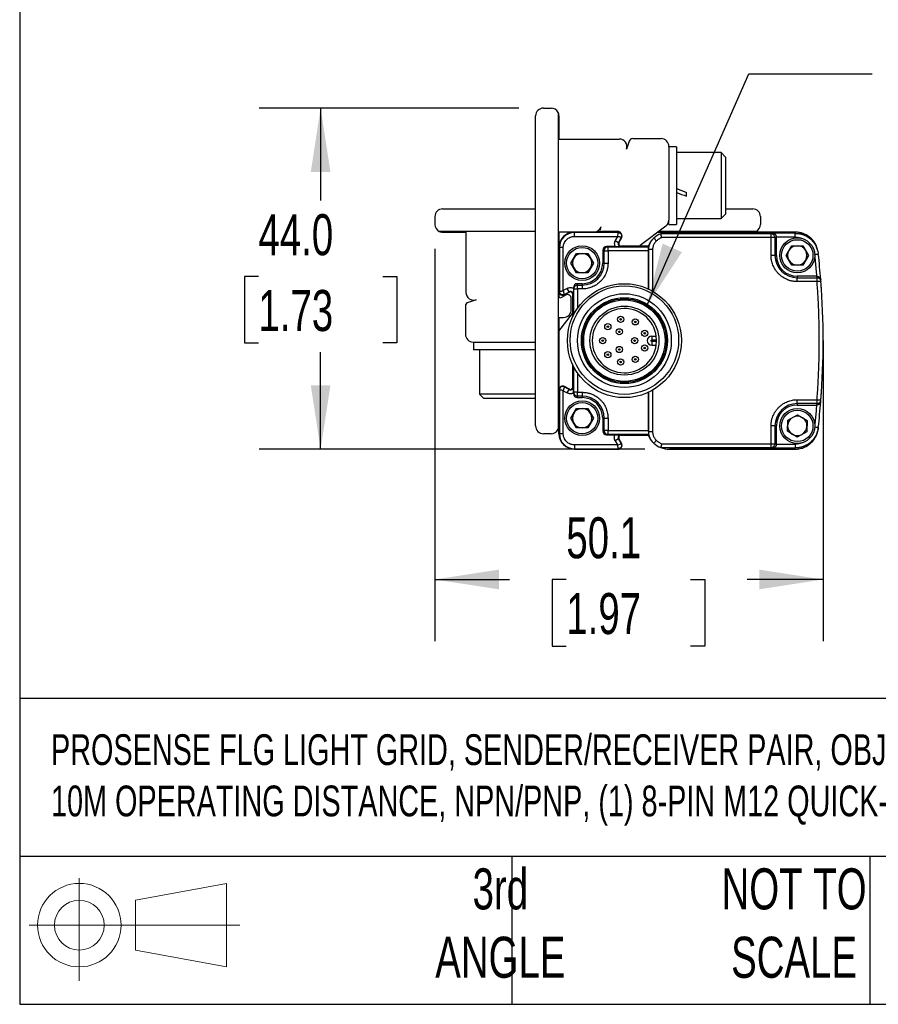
# Model space of a CAD drawing. Header units: millimetres. Extents: x 16 to 683, y 16 to 524.
# Tile 1 of 16: x 16 to 127, y 16 to 143. Entities that reach past the tile are written whole.
import ezdxf

# ---------------------------------------------------------------- set-up
doc = ezdxf.new("R2010")
doc.units = ezdxf.units.MM
doc.header["$LTSCALE"] = 2.5
doc.layers.add('DIMENSIONS', color=140, linetype='Continuous', lineweight=25)
doc.layers.add('TEXT', color=140, linetype='Continuous', lineweight=25)
doc.styles.add('SLDTEXTSTYLE0', font='TXT', dxfattribs={"width": 0.7})
doc.dimstyles.new('SLDDIMSTYLE0', dxfattribs={"dimtxt": 5.39502, "dimasz": 8.255, "dimexe": 0, "dimexo": 0.0625, "dimgap": 1.348755, "dimtad": 0, "dimtih": 1, "dimtoh": 1, "dimrnd": 1e-09, "dimzin": 4, "dimdsep": 46, "dimtxsty": 'SLDTEXTSTYLE0', "dimsah": 1, "dimcen": 0.09, "dimadec": 0, "dimazin": 1, "dimtfac": 1, "dimtofl": 0, "dimtmove": 0, "dimatfit": 3, "dimfxl": 0, "dimfrac": 2, "dimtolj": 1, "dimtzin": 12, "dimarcsym": 0})
doc.dimstyles.new('SLDDIMSTYLE1', dxfattribs={"dimtxt": 5.39502, "dimasz": 8.255, "dimexe": 0, "dimexo": 0.0625, "dimgap": 1.348755, "dimtad": 0, "dimtih": 1, "dimtoh": 1, "dimrnd": 1e-09, "dimzin": 12, "dimdsep": 46, "dimtxsty": 'SLDTEXTSTYLE0', "dimsah": 1, "dimcen": 0.09, "dimadec": 0, "dimazin": 3, "dimtfac": 1, "dimtofl": 0, "dimtmove": 0, "dimatfit": 3, "dimfxl": 0, "dimfrac": 2, "dimtolj": 1, "dimtzin": 12, "dimarcsym": 0})
doc.dimstyles.new('SLDDIMSTYLE2', dxfattribs={"dimtxt": 0.18, "dimasz": 8.255, "dimexe": 0, "dimexo": 0.0625, "dimgap": 0, "dimtad": 0, "dimtih": 1, "dimtoh": 1, "dimdec": 0, "dimrnd": 1e-09, "dimzin": 0, "dimdsep": 46, "dimtxsty": 'Standard', "dimsah": 1, "dimcen": 0.09, "dimadec": 0, "dimazin": 0, "dimtfac": 8.255, "dimtdec": 0, "dimtofl": 0, "dimtmove": 0, "dimatfit": 3, "dimfxl": 0, "dimfrac": 2, "dimtolj": 1, "dimtzin": 0, "dimarcsym": 0})

# ---------------------------------------------------------------- blocks, each defined once
blk = doc.blocks.new('Block11')
at = {"color": 7, "linetype": 'Continuous', "lineweight": 18}
for p, q in [((6.47, 13.28), (6.47, 0)), ((13.7, 10.42), (25.44, 12.58)), ((25.44, 12.58), (25.44, 1.83)), ((13.7, 3.99), (13.7, 10.42)), ((0, 7.2), (27.18, 7.2)), ((13.7, 3.99), (25.44, 1.83))]:
    blk.add_line(p, q, dxfattribs=at)
for radius in [5.38, 3.21]:
    blk.add_circle((6.47, 7.2), radius, dxfattribs=at)
blk = doc.blocks.new('Block12')
at = {"color": 7, "linetype": 'Continuous'}
blk.add_blockref('Block11', (0, 0), dxfattribs=at)
blk = doc.blocks.new('_D_3')
at = {"layer": 'DIMENSIONS'}
for p, q in [((69.42, 113.3), (69.42, 62.73)), ((119.51, 98.3), (119.51, 62.73)), ((69.42, 70.67), (79.07, 70.67)), ((86.38, 70.67), (84.57, 70.67)), ((84.57, 70.67), (84.57, 62.09)), ((102.41, 70.67), (104.23, 70.67)), ((104.23, 70.67), (104.23, 62.09)), ((119.51, 70.67), (109.72, 70.67)), ((84.57, 62.09), (86.38, 62.09)), ((104.23, 62.09), (102.41, 62.09))]:
    blk.add_line(p, q, dxfattribs=at)
for points in [[(69.42, 70.67), (77.68, 69.4), (77.68, 71.94)], [(119.51, 70.67), (111.26, 71.94), (111.26, 69.4)]]:
    blk.add_solid(points, dxfattribs=at)
at = {"layer": 'DIMENSIONS', "char_height": 5.292, "attachment_point": 1, "style": 'SLDTEXTSTYLE0'}
for s, insert in [('50.1', (86.38, 78.7)), ('1.97', (86.38, 68.92))]:
    blk.add_mtext(s, dxfattribs=dict(at, insert=insert))
blk = doc.blocks.new('_D_4')
at = {"layer": 'DIMENSIONS'}
for p, q in [((80.25, 131.48), (46.75, 131.48)), ((54.69, 131.48), (54.69, 119.54)), ((46.67, 109.76), (44.86, 109.76)), ((44.86, 109.76), (44.86, 101.19)), ((62.7, 109.76), (64.51, 109.76)), ((64.51, 109.76), (64.51, 101.19)), ((44.86, 101.19), (46.67, 101.19)), ((64.51, 101.19), (62.7, 101.19)), ((54.69, 87.48), (54.69, 99.98)), ((96.5, 87.48), (46.75, 87.48))]:
    blk.add_line(p, q, dxfattribs=at)
for points in [[(54.69, 131.48), (53.42, 123.22), (55.96, 123.22)], [(54.69, 87.48), (55.96, 95.73), (53.42, 95.73)]]:
    blk.add_solid(points, dxfattribs=at)
at = {"layer": 'DIMENSIONS', "char_height": 5.292, "attachment_point": 1, "style": 'SLDTEXTSTYLE0'}
for s, insert in [('44.0', (46.67, 117.79)), ('1.73', (46.67, 108.01))]:
    blk.add_mtext(s, dxfattribs=dict(at, insert=insert))

msp = doc.modelspace()

# ---------------------------------------------------------------- linework, layer by layer
for p, q in [((83.424, 131.476), (84.424, 131.476)), ((85.324, 130.912), (85.324, 90.04)), ((82.424, 90.476), (82.424, 130.476)), ((85.424, 130.476), (85.424, 127.476)), ((85.424, 127.476), (93.201, 127.476)), ((94.491, 127.193), (94.151, 126.163)), ((94.966, 127.536), (98.604, 127.536)), ((99.604, 126.536), (99.604, 117.033)), ((100.604, 126.476), (99.604, 126.476)), ((100.604, 126.476), (100.604, 116.476)), ((106.338, 125.726), (100.604, 125.726)), ((106.904, 125.16), (106.338, 125.726)), ((106.338, 125.726), (106.338, 117.226)), ((106.904, 125.16), (106.904, 117.793)), ((101.904, 120.108), (101.904, 120.59)), ((70.424, 118.476), (82.424, 118.476)), ((106.904, 118.476), (110.424, 118.476)), ((69.424, 117.476), (69.424, 116.476)), ((99.604, 116.476), (99.604, 117.033)), ((100.604, 117.226), (106.338, 117.226)), ((106.338, 117.226), (106.904, 117.793)), ((111.424, 117.476), (111.424, 116.476)), ((82.424, 115.576), (69.989, 115.576)), ((90.8, 115.576), (90.337, 115.576)), ((90.851, 116.163), (90.731, 115.799)), ((99.208, 116.236), (95.912, 113.739)), ((110.86, 115.576), (98.337, 115.576)), ((99.604, 116.476), (100.604, 116.476)), ((70.424, 115.476), (73.424, 115.476)), ((73.424, 115.476), (73.424, 107.699)), ((87.424, 115.476), (85.424, 115.476)), ((85.424, 115.476), (85.424, 113.476)), ((93.075, 115.476), (87.424, 115.476)), ((87.424, 115.476), (87.424, 115.415)), ((87.424, 115.476), (93.075, 115.476)), ((87.424, 114.915), (87.424, 115.415)), ((93.075, 115.415), (87.424, 115.415)), ((87.424, 114.915), (92.971, 114.915)), ((93.159, 115.536), (90.921, 115.536)), ((92.971, 114.915), (92.682, 114.394)), ((92.682, 114.394), (93.119, 114.152)), ((93.075, 115.476), (93.075, 115.415)), ((93.075, 115.476), (93.338, 115.476)), ((93.458, 114.763), (93.119, 114.152)), ((93.512, 114.733), (93.172, 114.122)), ((93.512, 114.733), (93.172, 114.122)), ((93.458, 114.763), (93.512, 114.733)), ((97.397, 114.407), (97.247, 114.228)), ((98.205, 115.476), (99.674, 115.476)), ((112.789, 115.269), (98.577, 115.269)), ((112.789, 114.769), (98.677, 114.769)), ((115.887, 115.476), (99.674, 115.476)), ((99.674, 115.476), (115.877, 115.476)), ((112.992, 115.319), (112.789, 115.269)), ((112.789, 112.476), (112.789, 114.769)), ((115.905, 115.319), (112.992, 115.319)), ((113.474, 114.817), (113.289, 114.769)), ((113.289, 114.769), (113.289, 112.476)), ((115.905, 114.819), (113.474, 114.817)), ((113.474, 112.476), (113.474, 114.817)), ((115.887, 115.476), (115.905, 115.319)), ((85.424, 113.476), (85.424, 107.826)), ((85.424, 113.476), (85.486, 113.476)), ((85.424, 112.726), (85.424, 113.476)), ((85.986, 113.476), (85.486, 113.476)), ((85.486, 113.476), (85.486, 107.826)), ((85.986, 107.93), (85.986, 113.476)), ((91.26, 113.065), (91.074, 113.111)), ((91.074, 113.111), (91.074, 111.476)), ((91.26, 111.476), (91.26, 113.065)), ((91.26, 113.065), (91.76, 113.065)), ((91.575, 113.611), (91.76, 113.565)), ((92.655, 113.611), (91.575, 113.611)), ((91.76, 113.065), (91.76, 113.565)), ((91.76, 113.565), (97.005, 113.565)), ((91.76, 113.065), (91.76, 111.476)), ((96.971, 113.065), (91.76, 113.065)), ((93.172, 114.122), (93.119, 114.152)), ((93.434, 113.676), (93.434, 113.615)), ((96.998, 113.676), (93.434, 113.676)), ((93.434, 113.676), (96.924, 113.676)), ((97.008, 113.222), (96.971, 113.187)), ((96.971, 108.142), (96.971, 113.065)), ((96.998, 113.676), (97.257, 114.223)), ((97.008, 108.125), (97.008, 113.222)), ((97.508, 113.222), (97.508, 107.866)), ((114.731, 112.476), (115.453, 113.726)), ((115.453, 113.726), (116.896, 113.726)), ((116.896, 113.726), (117.618, 112.476)), ((118.788, 113.149), (118.769, 113.31)), ((86.981, 111.476), (87.703, 112.726)), ((87.703, 112.726), (89.146, 112.726)), ((89.146, 112.726), (89.868, 111.476)), ((113.289, 112.476), (112.789, 112.476)), ((113.289, 112.476), (113.474, 112.476)), ((115.453, 111.226), (114.731, 112.476)), ((117.618, 112.476), (116.896, 111.226)), ((118.868, 112.816), (118.886, 112.654)), ((87.703, 110.226), (86.981, 111.476)), ((89.868, 111.476), (89.146, 110.226)), ((91.26, 111.476), (91.074, 111.476)), ((91.26, 111.476), (91.76, 111.476)), ((116.896, 111.226), (115.453, 111.226)), ((85.424, 107.826), (85.424, 110.226)), ((89.146, 110.226), (87.703, 110.226)), ((116.174, 109.776), (116.174, 109.591)), ((118.666, 109.776), (116.174, 109.776)), ((116.174, 109.091), (116.174, 109.591)), ((116.174, 109.591), (118.721, 109.591)), ((118.707, 109.776), (118.666, 109.776)), ((118.721, 109.591), (118.707, 109.776)), ((119.174, 109.302), (119.159, 109.499)), ((119.22, 109.129), (119.204, 109.333)), ((86.506, 108.219), (85.986, 107.93)), ((86.749, 107.782), (86.506, 108.219)), ((87.336, 108.141), (87.29, 108.326)), ((87.29, 108.326), (87.29, 108.246)), ((87.336, 108.141), (87.836, 108.141)), ((87.336, 104.834), (87.336, 108.141)), ((87.79, 108.826), (87.836, 108.641)), ((88.424, 108.826), (87.79, 108.826)), ((87.836, 108.141), (87.836, 108.641)), ((87.836, 108.641), (88.424, 108.641)), ((88.424, 108.141), (87.836, 108.141)), ((87.836, 108.141), (87.836, 105.667)), ((88.424, 108.826), (88.424, 108.641)), ((88.424, 108.641), (88.424, 108.141)), ((118.721, 109.091), (116.174, 109.091)), ((119.242, 108.831), (119.236, 108.906)), ((74.738, 106.75), (73.708, 106.41)), ((85.486, 107.826), (85.424, 107.826)), ((85.424, 107.826), (85.424, 107.216)), ((85.722, 107.041), (86.282, 107.352)), ((86.138, 107.442), (86.749, 107.782)), ((86.167, 107.389), (86.138, 107.442)), ((86.779, 107.729), (86.167, 107.389)), ((86.779, 107.729), (86.167, 107.389)), ((86.749, 107.782), (86.779, 107.729)), ((87.024, 105.476), (87.024, 106.915)), ((87.224, 107.466), (87.224, 104.607)), ((87.286, 107.466), (87.224, 107.466)), ((87.224, 104.607), (87.224, 107.466)), ((73.365, 105.935), (73.365, 102.297)), ((85.424, 102.695), (87.162, 104.989)), ((85.424, 104.476), (86.024, 104.476)), ((85.424, 104.476), (85.424, 95.126)), ((97.424, 102.076), (97.424, 101.576)), ((97.424, 102.076), (97.981, 102.076)), ((74.365, 101.297), (82.424, 101.297)), ((74.424, 101.297), (74.424, 100.297)), ((97.424, 101.576), (98.023, 101.576)), ((97.424, 101.376), (97.424, 100.876)), ((98.023, 101.376), (97.424, 101.376)), ((97.424, 100.876), (97.981, 100.876)), ((78.382, 100.297), (74.424, 100.297)), ((75.174, 100.297), (75.174, 94.563)), ((82.424, 100.297), (78.382, 100.297)), ((87.224, 98.346), (87.224, 95.486)), ((87.224, 95.486), (87.224, 98.346)), ((87.336, 94.812), (87.336, 98.119)), ((87.836, 97.286), (87.836, 94.812)), ((86.138, 95.51), (86.167, 95.564)), ((86.138, 95.51), (86.749, 95.17)), ((86.779, 95.224), (86.167, 95.564)), ((86.167, 95.564), (86.779, 95.224)), ((87.224, 95.486), (87.286, 95.486)), ((75.174, 94.563), (75.741, 93.997)), ((78.539, 94.563), (75.174, 94.563)), ((78.657, 93.997), (75.741, 93.997)), ((82.424, 94.563), (78.539, 94.563)), ((82.424, 93.997), (78.657, 93.997)), ((85.424, 95.126), (85.486, 95.126)), ((85.424, 95.126), (85.424, 89.476)), ((85.424, 92.726), (85.424, 95.126)), ((85.486, 95.126), (85.486, 89.476)), ((85.986, 89.476), (85.986, 95.023)), ((85.986, 95.023), (86.506, 94.733)), ((86.506, 94.733), (86.749, 95.17)), ((86.779, 95.224), (86.749, 95.17)), ((87.29, 94.626), (87.336, 94.812)), ((87.29, 94.706), (87.29, 94.626)), ((87.836, 94.812), (87.336, 94.812)), ((87.836, 94.312), (87.79, 94.126)), ((87.79, 94.126), (88.424, 94.126)), ((87.836, 94.812), (88.424, 94.812)), ((87.836, 94.312), (87.836, 94.812)), ((88.424, 94.312), (87.836, 94.312)), ((88.424, 94.812), (88.424, 94.312)), ((88.424, 94.312), (88.424, 94.126)), ((96.971, 89.888), (96.971, 94.81)), ((97.008, 89.731), (97.008, 94.827)), ((97.508, 95.087), (97.508, 89.731)), ((119.236, 94.047), (119.242, 94.122)), ((86.981, 91.476), (87.703, 92.726)), ((87.703, 92.726), (89.146, 92.726)), ((89.146, 92.726), (89.868, 91.476)), ((116.174, 93.862), (118.721, 93.862)), ((116.174, 93.362), (116.174, 93.862)), ((118.721, 93.362), (116.174, 93.362)), ((116.174, 93.362), (116.174, 93.176)), ((116.174, 93.176), (118.666, 93.176)), ((118.666, 93.176), (118.707, 93.176)), ((118.707, 93.176), (118.721, 93.362)), ((119.159, 93.455), (119.175, 93.652)), ((119.204, 93.62), (119.22, 93.823)), ((87.703, 90.226), (86.981, 91.476)), ((89.868, 91.476), (89.146, 90.226)), ((91.074, 91.476), (91.074, 89.842)), ((91.074, 91.476), (91.26, 91.476)), ((91.26, 91.476), (91.76, 91.476)), ((91.26, 89.888), (91.26, 91.476)), ((91.76, 91.476), (91.76, 89.888)), ((114.943, 91.23), (116.212, 91.919)), ((116.212, 91.919), (117.443, 91.165)), ((85.424, 89.476), (85.424, 90.226)), ((89.146, 90.226), (87.703, 90.226)), ((112.789, 88.184), (112.789, 90.476)), ((113.289, 90.476), (112.789, 90.476)), ((113.289, 90.476), (113.289, 88.184)), ((113.289, 90.476), (113.474, 90.476)), ((113.474, 88.135), (113.474, 90.476)), ((114.906, 89.787), (114.943, 91.23)), ((117.443, 91.165), (117.405, 89.723)), ((118.868, 90.136), (118.886, 90.298)), ((84.424, 89.476), (83.424, 89.476)), ((85.424, 89.476), (85.486, 89.476)), ((85.986, 89.476), (85.486, 89.476)), ((91.074, 89.842), (91.26, 89.888)), ((91.76, 89.888), (91.26, 89.888)), ((91.76, 89.388), (91.575, 89.342)), ((91.575, 89.342), (92.655, 89.342)), ((91.76, 89.888), (96.971, 89.888)), ((91.76, 89.388), (91.76, 89.888)), ((97.005, 89.388), (91.76, 89.388)), ((93.434, 89.337), (93.434, 89.276)), ((93.434, 89.276), (96.998, 89.276)), ((96.924, 89.276), (93.434, 89.276)), ((96.971, 89.765), (97.008, 89.731)), ((116.137, 89.033), (114.906, 89.787)), ((117.405, 89.723), (116.137, 89.033)), ((118.77, 89.646), (118.789, 89.807)), ((92.971, 88.037), (87.424, 88.037)), ((87.424, 88.037), (87.424, 87.537)), ((93.119, 88.801), (92.682, 88.558)), ((92.682, 88.558), (92.971, 88.037)), ((93.119, 88.801), (93.172, 88.831)), ((93.458, 88.189), (93.119, 88.801)), ((93.172, 88.831), (93.512, 88.219)), ((93.172, 88.831), (93.512, 88.219)), ((93.512, 88.219), (93.458, 88.189)), ((97.247, 88.725), (97.397, 88.546)), ((98.577, 87.684), (112.789, 87.684)), ((98.677, 88.184), (112.789, 88.184)), ((112.789, 87.684), (112.992, 87.633)), ((112.992, 87.633), (115.905, 87.633)), ((113.289, 88.184), (113.474, 88.135)), ((113.474, 88.135), (115.905, 88.133)), ((115.887, 87.476), (115.905, 87.633)), ((87.424, 87.537), (93.075, 87.537)), ((87.424, 87.476), (87.424, 87.537)), ((87.424, 87.476), (93.075, 87.476)), ((93.075, 87.476), (87.424, 87.476)), ((93.075, 87.537), (93.075, 87.476)), ((99.674, 87.476), (115.887, 87.476)), ((115.877, 87.476), (99.674, 87.476))]:
    msp.add_line(p, q)
at = {"flags": 128}
for points in [[(95.819, 113.676), (95.846, 113.693), (95.912, 113.739)], [(87.162, 104.989), (87.208, 105.055), (87.224, 105.082)], [(118.785, 89.742), (118.747, 89.602), (118.551, 89.117)]]:
    msp.add_lwpolyline(points, dxfattribs=at)
for centre, radius in [((116.174, 112.476), 2.25), ((116.174, 112.476), 2.025), ((88.424, 111.476), 2.25), ((88.424, 111.476), 2.025), ((93.874, 101.476), 7.35), ((93.872, 101.546), 7), ((93.875, 101.476), 6.051), ((93.875, 101.476), 5.543), ((93.874, 101.476), 5.4), ((93.874, 101.476), 5.25), ((93.874, 101.476), 4.45), ((93.389, 104.228), 0.4), ((93.389, 104.228), 0.1), ((95.271, 103.896), 0.4), ((91.734, 103.272), 0.4), ((91.734, 103.272), 0.1), ((93.215, 102.618), 0.4), ((95.271, 103.896), 0.1), ((91.08, 101.476), 0.4), ((93.215, 102.618), 0.1), ((95.192, 101.476), 0.4), ((96.5, 102.432), 0.4), ((96.5, 102.432), 0.1), ((91.08, 101.476), 0.1), ((93.215, 100.335), 0.4), ((93.215, 100.335), 0.1), ((95.192, 101.476), 0.1), ((96.5, 100.521), 0.4), ((96.5, 100.521), 0.1), ((91.734, 99.68), 0.4), ((91.734, 99.68), 0.1), ((93.389, 98.725), 0.4), ((95.271, 99.057), 0.4), ((95.271, 99.057), 0.1), ((93.389, 98.725), 0.1), ((88.424, 91.476), 2.25), ((88.424, 91.476), 2.025), ((116.174, 90.476), 2.25), ((116.174, 90.476), 2.025)]:
    msp.add_circle(centre, radius)
for centre, radius, start, end in [((83.424, 130.476), 1, 90, 180), ((84.424, 130.476), 1, 25.84193, 90), ((84.424, 130.476), 1, 0, 25.84193), ((93.201, 126.476), 1, 341.73711, 90), ((94.966, 127.036), 0.5, 90, 161.73711), ((98.604, 126.536), 1, 0, 90), ((70.424, 117.476), 1, 90, 180), ((110.424, 117.476), 1, 0, 90), ((98.604, 117.033), 1, 307.14669, 0), ((70.424, 116.476), 1, 180, 244.15807), ((70.424, 116.476), 1, 244.15807, 270), ((89.901, 116.476), 1, 270, 341.73711), ((90.921, 115.736), 0.2, 161.73711, 270), ((110.424, 116.476), 1, 270, 295.84193), ((110.424, 116.476), 1, 295.84193, 0), ((87.424, 113.476), 2, 90, 180), ((87.424, 113.476), 2, 90, 180), ((87.424, 113.476), 1.939, 90, 180), ((93.075, 114.976), 0.5, 330.9454, 90), ((93.075, 114.976), 0.5, 330.9454, 90), ((93.159, 115.236), 0.3, 13.50854, 90), ((99.674, 112.476), 3.001, 134.68268, 148.87028), ((99.674, 112.476), 3.001, 111.44287, 131.79343), ((99.674, 112.476), 3.001, 90, 111.44282), ((112.789, 114.769), 0.5, 44.97818, 89.9776), ((112.788, 114.768), 0.5, 0.01672, 44.98119), ((115.877, 112.476), 3, 14.57961, 90), ((91.76, 113.064), 0.5, 135.01881, 179.98328), ((91.76, 113.065), 0.5, 90.0224, 135.02182), ((93.434, 113.976), 0.361, 150.9454, 270), ((93.434, 113.976), 0.3, 150.9454, 270), ((93.434, 113.976), 0.3, 150.9454, 270), ((116.174, 112.476), 1.25, 150, 210), ((116.174, 112.476), 1.25, 90, 150), ((116.174, 112.476), 1.25, 30, 90), ((116.174, 112.476), 1.25, 330, 30), ((88.424, 111.476), 1.25, 150, 210), ((88.424, 111.476), 1.25, 90, 150), ((88.424, 111.476), 1.25, 30, 90), ((88.424, 111.476), 1.25, 330, 30), ((116.174, 112.476), 2.886, 180, 270), ((116.174, 112.476), 2.7, 180, 270), ((116.174, 112.476), 1.25, 210, 270), ((116.174, 112.476), 1.25, 270, 330), ((19.513, 101.476), 100, 4.50605, 6.41802), ((88.424, 111.476), 1.25, 210, 270), ((88.424, 111.476), 2.836, 270, 0), ((88.424, 111.476), 2.65, 270, 0), ((88.424, 111.476), 1.25, 270, 330), ((118.721, 109.09), 0.5, 47.2175, 90.00855), ((118.721, 109.091), 0.5, 4.39171, 47.2171), ((87.836, 108.141), 0.5, 134.97818, 179.9776), ((87.836, 108.14), 0.5, 90.01672, 134.98119), ((19.513, 101.476), 100, 355.61093, 4.38907), ((74.424, 107.699), 1, 180, 288.26289), ((85.924, 107.826), 0.5, 180, 299.0546), ((85.924, 107.826), 0.5, 180, 299.0546), ((85.665, 107.742), 0.3, 216.79541, 256.49151), ((85.624, 107.216), 0.2, 180, 299.0546), ((86.524, 106.915), 0.5, 0, 119.0546), ((86.924, 107.466), 0.361, 0, 119.0546), ((86.924, 107.466), 0.3, 0, 119.0546), ((86.924, 107.466), 0.3, 0, 119.0546), ((73.865, 105.935), 0.5, 108.26289, 180), ((86.024, 105.476), 1, 270, 0), ((93.874, 101.476), 4.15, 1.38075, 358.61925), ((74.365, 102.297), 1, 180, 270), ((97.424, 101.476), 0.6, 90, 270), ((93.874, 101.476), 4.15, 358.61925, 1.38075), ((85.924, 95.126), 0.5, 60.9454, 180), ((85.924, 95.126), 0.5, 60.9454, 180), ((86.924, 95.486), 0.361, 240.9454, 0), ((86.924, 95.486), 0.3, 240.9454, 0), ((86.924, 95.486), 0.3, 240.9454, 0), ((87.836, 94.812), 0.5, 180.0224, 225.02182), ((87.836, 94.812), 0.5, 225.01881, 269.98328), ((88.424, 91.476), 2.836, 360, 90), ((88.424, 91.476), 2.65, 0, 90), ((88.424, 91.476), 1.25, 90, 150), ((88.424, 91.476), 1.25, 30, 90), ((116.174, 90.476), 2.886, 90, 180), ((116.174, 90.476), 2.7, 90, 180), ((118.721, 93.862), 0.5, 269.99144, 312.7825), ((19.513, 101.476), 100, 353.58198, 355.49395), ((118.721, 93.862), 0.5, 312.7829, 355.60829), ((88.424, 91.476), 1.25, 150, 210), ((88.424, 91.476), 1.25, 330, 30), ((116.174, 90.476), 1.25, 118.52172, 178.52172), ((116.174, 90.476), 1.25, 58.52172, 118.52172), ((116.174, 90.476), 1.25, 358.52172, 58.52172), ((83.424, 90.476), 1, 180, 270), ((84.424, 90.476), 1, 334.15807, 0), ((88.424, 91.476), 1.25, 210, 270), ((88.424, 91.476), 1.25, 270, 330), ((116.174, 90.476), 1.25, 178.52172, 238.52172), ((116.174, 90.476), 1.25, 298.52172, 358.52172), ((84.424, 90.476), 1, 270, 334.15807), ((87.424, 89.476), 2, 180, 270), ((87.424, 89.476), 2, 180, 270), ((87.424, 89.476), 1.939, 180, 270), ((91.76, 89.888), 0.5, 180.01672, 224.9812), ((91.76, 89.888), 0.5, 224.97818, 269.9776), ((93.434, 88.976), 0.361, 90, 209.0546), ((93.434, 88.976), 0.3, 90, 209.0546), ((93.434, 88.976), 0.3, 90, 209.0546), ((99.674, 90.477), 3.001, 203.58686, 225.31731), ((116.174, 90.476), 1.25, 238.52172, 298.52172), ((93.075, 87.976), 0.5, 270.00027, 29.0546), ((93.075, 87.976), 0.5, 270, 29.0546), ((99.674, 90.477), 3.001, 228.20657, 248.55713), ((99.674, 90.477), 3.001, 248.55718, 270), ((112.789, 88.184), 0.5, 270.0224, 315.02182), ((112.788, 88.184), 0.5, 315.01881, 359.98328)]:
    msp.add_arc(centre, radius, start, end)
for centre, major_axis, ratio, start_param, end_param in [((101.904, 121.476), (11.046, -4.179), 0.0701818, 4.6210121, 4.7389322), ((100.604, 121.476), (11.046, -4.179), 0.0701818, 4.7389322, 4.8568524), ((91.575, 113.111), (0.485, -0.121), 0.9993528, 1.8158377, 3.3863295), ((96.969, 113.065), (0, 0.5), 0.0034907, 4.712389, 4.9600381), ((87.79, 108.326), (0.121, -0.485), 0.9993528, 2.8968558, 4.4673476), ((87.79, 94.627), (0.121, 0.485), 0.9993528, 1.8158377, 3.3863295), ((91.575, 89.842), (0.485, 0.121), 0.9993528, 2.8968558, 4.4673476), ((96.969, 89.888), (0, 0.5), 0.0034907, 4.46474, 4.712389)]:
    msp.add_ellipse(centre, major_axis=major_axis, ratio=ratio, start_param=start_param, end_param=end_param)
for points, knots in [([(85.986, 113.476), (85.986, 113.513), (85.988, 113.585), (86, 113.693), (86.021, 113.799), (86.049, 113.904), (86.106, 114.064), (86.213, 114.272), (86.4, 114.5), (86.629, 114.688), (86.858, 114.806), (87.066, 114.874), (87.244, 114.909), (87.364, 114.913), (87.424, 114.915)], [0, 0, 0, 0, 0.04827398, 0.09615394, 0.1439149, 0.19183391, 0.24018532, 0.36999738, 0.50004806, 0.62985998, 0.75991057, 0.84010062, 0.91970222, 1, 1, 1, 1]), ([(92.682, 114.394), (92.669, 114.37), (92.644, 114.322), (92.615, 114.246), (92.593, 114.168), (92.579, 114.088), (92.569, 113.966), (92.58, 113.801), (92.63, 113.674), (92.655, 113.611)], [0, 0, 0, 0, 0.1005162, 0.1999166, 0.2991027, 0.398982, 0.5004432, 0.7494833, 1, 1, 1, 1]), ([(92.971, 114.915), (93.014, 115.037), (93.042, 115.166), (93.073, 115.356), (93.075, 115.414), (93.075, 115.415)], [0, 0, 0, 0, 0.5, 0.5, 1, 1, 1, 1]), ([(93.458, 114.763), (93.458, 114.764), (93.457, 114.764), (93.447, 114.769), (93.425, 114.78), (93.381, 114.798), (93.316, 114.823), (93.241, 114.849), (93.153, 114.875), (93.067, 114.898), (93.001, 114.91), (92.971, 114.915)], [0, 0, 0, 0, 0.0683562, 0.1250206, 0.2493447, 0.3730906, 0.4965557, 0.6549822, 0.7449836, 0.8835704, 1, 1, 1, 1]), ([(93.075, 115.415), (93.138, 115.415), (93.209, 115.401), (93.346, 115.329), (93.41, 115.271), (93.495, 115.127), (93.515, 115.043), (93.512, 114.888), (93.489, 114.818), (93.458, 114.763)], [0, 0, 0, 0, 0.25, 0.25, 0.5, 0.5, 0.75, 0.75, 1, 1, 1, 1]), ([(97.008, 113.222), (97.008, 113.502), (97.067, 113.782), (97.296, 114.294), (97.466, 114.526), (97.675, 114.713)], [0, 0, 0, 0, 0.5, 0.5, 1, 1, 1, 1]), ([(98.008, 114.34), (97.977, 114.311), (97.915, 114.253), (97.833, 114.158), (97.759, 114.056), (97.693, 113.948), (97.624, 113.81), (97.561, 113.638), (97.516, 113.432), (97.51, 113.292), (97.508, 113.222)], [0, 0, 0, 0, 0.1007287, 0.2003904, 0.2996984, 0.3993738, 0.5001297, 0.6671555, 0.8326661, 1, 1, 1, 1]), ([(98.008, 114.34), (97.921, 114.438), (97.834, 114.535), (97.711, 114.673), (97.675, 114.713), (97.675, 114.713)], [0, 0, 0, 0, 0.5, 0.5, 1, 1, 1, 1]), ([(98.677, 114.769), (98.636, 114.75), (98.556, 114.714), (98.438, 114.651), (98.305, 114.571), (98.159, 114.47), (98.058, 114.383), (98.008, 114.34)], [0, 0, 0, 0, 0.166672, 0.3333464, 0.5000261, 0.7500205, 1, 1, 1, 1]), ([(98.677, 114.769), (98.672, 114.791), (98.663, 114.834), (98.651, 114.896), (98.639, 114.952), (98.629, 115.002), (98.62, 115.047), (98.613, 115.086), (98.603, 115.133), (98.594, 115.185), (98.584, 115.234), (98.578, 115.264), (98.578, 115.267), (98.577, 115.269)], [0, 0, 0, 0, 0.0856307, 0.1664448, 0.2424453, 0.3136362, 0.3800223, 0.4416101, 0.498408, 0.6216924, 0.7480335, 0.8883815, 1, 1, 1, 1]), ([(112.789, 114.769), (112.789, 114.788), (112.789, 114.825), (112.789, 114.877), (112.789, 114.921), (112.789, 114.979), (112.789, 115.049), (112.789, 115.148), (112.789, 115.239), (112.789, 115.268), (112.789, 115.268), (112.789, 115.269)], [0, 0, 0, 0, 0.0760298, 0.1431814, 0.2014099, 0.2507763, 0.3840247, 0.5012562, 0.7463407, 0.9914368, 1, 1, 1, 1]), ([(113.289, 114.769), (113.287, 114.769), (113.284, 114.769), (113.269, 114.769), (113.244, 114.769), (113.202, 114.768), (113.141, 114.769), (113.065, 114.768), (112.983, 114.769), (112.89, 114.768), (112.826, 114.768), (112.789, 114.769)], [0, 0, 0, 0, 0.082391, 0.1650119, 0.2501674, 0.3701902, 0.5001195, 0.6170981, 0.7500688, 0.8573843, 1, 1, 1, 1]), ([(112.992, 115.319), (113.013, 115.318), (113.053, 115.316), (113.108, 115.304), (113.153, 115.289), (113.21, 115.265), (113.275, 115.225), (113.345, 115.161), (113.402, 115.085), (113.443, 114.999), (113.469, 114.909), (113.473, 114.847), (113.474, 114.817)], [0, 0, 0, 0, 0.0982308, 0.1829191, 0.2540684, 0.3116872, 0.4532819, 0.5752673, 0.6938426, 0.8027718, 0.9040139, 1, 1, 1, 1]), ([(118.728, 113.297), (118.689, 113.462), (118.571, 113.956), (118.032, 114.642), (117.207, 115.235), (116.438, 115.458), (115.995, 115.473), (115.887, 115.476)], [0, 0, 0, 0, 0.1316025, 0.3931418, 0.6546765, 0.9162017, 1, 1, 1, 1]), ([(115.905, 114.819), (115.905, 114.878), (115.905, 114.941), (115.905, 115.063), (115.905, 115.122), (115.905, 115.22), (115.905, 115.258), (115.905, 115.307), (115.905, 115.319), (115.905, 115.319)], [0, 0, 0, 0, 0.25, 0.25, 0.5, 0.5, 0.75, 0.75, 1, 1, 1, 1]), ([(115.905, 115.319), (115.964, 115.318), (116.086, 115.316), (116.272, 115.298), (116.463, 115.269), (116.66, 115.225), (116.86, 115.166), (117.063, 115.089), (117.267, 114.995), (117.47, 114.882), (117.669, 114.75), (117.863, 114.596), (118.049, 114.422), (118.225, 114.228), (118.387, 114.012), (118.533, 113.775), (118.659, 113.52), (118.763, 113.246), (118.843, 112.957), (118.872, 112.756), (118.886, 112.654)], [0, 0, 0, 0, 0.0408232, 0.0833966, 0.1277017, 0.1737312, 0.2214897, 0.270983, 0.3222123, 0.3751746, 0.4298689, 0.4862948, 0.5444519, 0.604341, 0.6659611, 0.7293112, 0.7943855, 0.8611896, 0.9297388, 1, 1, 1, 1]), ([(115.905, 114.819), (115.948, 114.819), (116.033, 114.817), (116.161, 114.807), (116.288, 114.791), (116.415, 114.768), (116.54, 114.738), (116.666, 114.701), (116.788, 114.66), (116.866, 114.625), (116.902, 114.609)], [0, 0, 0, 0, 0.1251267, 0.2499457, 0.3747866, 0.4999789, 0.6247019, 0.749947, 0.8852329, 1, 1, 1, 1]), ([(92.655, 113.611), (92.816, 113.611), (92.968, 113.611), (93.227, 113.613), (93.331, 113.614), (93.434, 113.615)], [0, 0, 0, 0, 0.5, 0.5, 1, 1, 1, 1]), ([(96.971, 113.187), (96.971, 113.294), (96.98, 113.39), (96.998, 113.526), (97.006, 113.564), (97.005, 113.565)], [0, 0, 0, 0, 0.5, 0.5, 1, 1, 1, 1]), ([(97.005, 113.565), (97.003, 113.583), (96.999, 113.621), (96.998, 113.658), (96.998, 113.676)], [0, 0, 0, 0, 0.5074056, 1, 1, 1, 1]), ([(97.508, 113.222), (97.449, 113.222), (97.385, 113.222), (97.263, 113.222), (97.204, 113.222), (97.106, 113.222), (97.068, 113.222), (97.019, 113.222), (97.008, 113.222), (97.008, 113.222)], [0, 0, 0, 0, 0.25, 0.25, 0.5, 0.5, 0.75, 0.75, 1, 1, 1, 1]), ([(116.174, 109.091), (116.114, 109.092), (115.992, 109.094), (115.81, 109.109), (115.63, 109.133), (115.451, 109.168), (115.273, 109.211), (115.099, 109.264), (114.877, 109.346), (114.611, 109.467), (114.312, 109.641), (114.033, 109.845), (113.776, 110.079), (113.544, 110.335), (113.271, 110.707), (113.014, 111.206), (112.858, 111.735), (112.805, 112.116), (112.791, 112.329), (112.789, 112.436), (112.789, 112.476)], [0, 0, 0, 0, 0.0342973, 0.0685946, 0.1028919, 0.1371892, 0.1714865, 0.2057838, 0.2400811, 0.3050715, 0.3700656, 0.4351246, 0.5001663, 0.5654924, 0.6301555, 0.7600756, 0.8799372, 0.9396843, 0.9770725, 1, 1, 1, 1]), ([(118.389, 112.599), (118.519, 112.613), (118.649, 112.628), (118.833, 112.648), (118.886, 112.654), (118.886, 112.654)], [0, 0, 0, 0, 0.5, 0.5, 1, 1, 1, 1]), ([(118.389, 112.599), (118.424, 112.285), (118.492, 111.659), (118.584, 110.718), (118.639, 110.09), (118.666, 109.776)], [0, 0, 0, 0, 0.3333383, 0.6666617, 1, 1, 1, 1]), ([(91.76, 111.476), (91.759, 111.416), (91.757, 111.297), (91.742, 111.118), (91.718, 110.939), (91.684, 110.763), (91.641, 110.589), (91.589, 110.417), (91.509, 110.198), (91.39, 109.936), (91.218, 109.642), (91.017, 109.366), (90.786, 109.114), (90.534, 108.884), (90.168, 108.616), (89.676, 108.362), (89.155, 108.209), (88.779, 108.156), (88.57, 108.142), (88.464, 108.141), (88.424, 108.141)], [0, 0, 0, 0, 0.0342973, 0.0685946, 0.1028919, 0.1371892, 0.1714865, 0.2057838, 0.2400811, 0.305071, 0.3700648, 0.4351241, 0.5001663, 0.5654918, 0.6301547, 0.7600755, 0.8799368, 0.9396841, 0.9770699, 1, 1, 1, 1]), ([(118.707, 109.776), (118.725, 109.776), (118.763, 109.775), (118.819, 109.765), (118.876, 109.75), (118.931, 109.727), (118.985, 109.697), (119.041, 109.655), (119.099, 109.598), (119.152, 109.519), (119.191, 109.428), (119.199, 109.364), (119.204, 109.333)], [0, 0, 0, 0, 0.0610604, 0.1258647, 0.1947784, 0.2680084, 0.3456384, 0.4276668, 0.5461143, 0.6911258, 0.8476233, 1, 1, 1, 1]), ([(118.721, 109.091), (118.721, 109.11), (118.721, 109.147), (118.721, 109.198), (118.721, 109.241), (118.721, 109.299), (118.721, 109.367), (118.721, 109.456), (118.721, 109.551), (118.721, 109.587), (118.721, 109.59), (118.721, 109.591)], [0, 0, 0, 0, 0.07667284, 0.14405001, 0.20208523, 0.25083855, 0.38449439, 0.50139069, 0.69806208, 0.99162808, 1, 1, 1, 1]), ([(86.506, 108.219), (86.526, 108.23), (86.566, 108.251), (86.63, 108.277), (86.69, 108.296), (86.778, 108.317), (86.913, 108.333), (87.065, 108.321), (87.185, 108.289), (87.249, 108.265), (87.279, 108.251), (87.29, 108.246)], [0, 0, 0, 0, 0.0836289, 0.1672676, 0.2509268, 0.3189732, 0.5002244, 0.7506151, 0.874587, 0.9576903, 1, 1, 1, 1]), ([(87.29, 108.246), (87.29, 108.085), (87.289, 107.932), (87.288, 107.674), (87.287, 107.569), (87.286, 107.466)], [0, 0, 0, 0, 0.5, 0.5, 1, 1, 1, 1]), ([(119.22, 109.129), (119.219, 109.129), (119.217, 109.129), (119.205, 109.128), (119.182, 109.126), (119.141, 109.123), (119.079, 109.118), (118.999, 109.112), (118.915, 109.106), (118.82, 109.098), (118.757, 109.094), (118.721, 109.091)], [0, 0, 0, 0, 0.07927634, 0.15847924, 0.24016966, 0.36439624, 0.50011241, 0.62084223, 0.760051, 0.86227582, 1, 1, 1, 1]), ([(118.721, 93.862), (118.744, 94.178), (118.791, 94.812), (118.85, 95.763), (118.9, 96.714), (118.941, 97.666), (118.973, 98.619), (118.996, 99.571), (119.01, 100.524), (119.016, 101.794), (119.001, 103.382), (118.946, 105.287), (118.857, 107.191), (118.766, 108.457), (118.721, 109.091)], [0, 0, 0, 0, 0.06250705, 0.12501214, 0.1875153, 0.25001651, 0.3125158, 0.37501317, 0.43750863, 0.50000218, 0.62503705, 0.75004844, 0.87503616, 1, 1, 1, 1]), ([(119.311, 107.827), (119.303, 107.955), (119.294, 108.084), (119.278, 108.328), (119.27, 108.443), (119.257, 108.631), (119.251, 108.707), (119.244, 108.806), (119.242, 108.83), (119.242, 108.831)], [0, 0, 0, 0, 0.25, 0.25, 0.5, 0.5, 0.75, 0.75, 1, 1, 1, 1]), ([(85.486, 107.826), (85.487, 107.826), (85.488, 107.826), (85.501, 107.827), (85.526, 107.828), (85.57, 107.833), (85.64, 107.843), (85.719, 107.857), (85.81, 107.878), (85.895, 107.898), (85.957, 107.92), (85.986, 107.93)], [0, 0, 0, 0, 0.081058, 0.1464982, 0.2493847, 0.3737423, 0.4965856, 0.6592774, 0.7498356, 0.8862312, 1, 1, 1, 1]), ([(86.138, 107.442), (86.083, 107.412), (86.013, 107.389), (85.858, 107.385), (85.774, 107.405), (85.63, 107.49), (85.572, 107.554), (85.5, 107.691), (85.486, 107.763), (85.486, 107.826)], [0, 0, 0, 0, 0.25, 0.25, 0.5, 0.5, 0.75, 0.75, 1, 1, 1, 1]), ([(85.986, 107.93), (86.007, 107.802), (86.045, 107.676), (86.11, 107.495), (86.137, 107.443), (86.138, 107.442)], [0, 0, 0, 0, 0.5, 0.5, 1, 1, 1, 1]), ([(97.324, 101.476), (97.325, 101.485), (97.326, 101.502), (97.337, 101.527), (97.355, 101.551), (97.385, 101.572), (97.411, 101.575), (97.424, 101.576)], [0, 0, 0, 0, 0.1662737, 0.3291927, 0.5003976, 0.7474787, 1, 1, 1, 1]), ([(97.424, 101.376), (97.416, 101.377), (97.399, 101.378), (97.374, 101.389), (97.35, 101.407), (97.328, 101.437), (97.326, 101.463), (97.324, 101.476)], [0, 0, 0, 0, 0.1662737, 0.3291927, 0.5003976, 0.7474787, 1, 1, 1, 1]), ([(86.138, 95.51), (86.071, 95.547), (85.995, 95.566), (85.843, 95.564), (85.767, 95.543), (85.636, 95.466), (85.581, 95.41), (85.506, 95.278), (85.486, 95.202), (85.486, 95.126)], [0, 0, 0, 0, 0.25, 0.25, 0.5, 0.5, 0.75, 0.75, 1, 1, 1, 1]), ([(86.138, 95.51), (86.137, 95.51), (86.136, 95.508), (86.132, 95.499), (86.121, 95.477), (86.103, 95.433), (86.078, 95.368), (86.052, 95.293), (86.026, 95.205), (86.003, 95.119), (85.991, 95.053), (85.986, 95.023)], [0, 0, 0, 0, 0.0683586, 0.1250206, 0.2493448, 0.3730906, 0.4965557, 0.6549784, 0.7449836, 0.8835703, 1, 1, 1, 1]), ([(87.29, 94.706), (87.29, 94.868), (87.289, 95.02), (87.288, 95.278), (87.287, 95.383), (87.286, 95.486)], [0, 0, 0, 0, 0.5, 0.5, 1, 1, 1, 1]), ([(85.986, 95.023), (85.864, 95.066), (85.734, 95.094), (85.544, 95.125), (85.487, 95.126), (85.486, 95.126)], [0, 0, 0, 0, 0.5, 0.5, 1, 1, 1, 1]), ([(87.29, 94.706), (87.269, 94.697), (87.228, 94.679), (87.163, 94.658), (87.101, 94.642), (87.012, 94.627), (86.876, 94.62), (86.725, 94.643), (86.608, 94.684), (86.546, 94.712), (86.516, 94.728), (86.506, 94.733)], [0, 0, 0, 0, 0.08362889, 0.16726758, 0.25092682, 0.31897325, 0.50022442, 0.75061514, 0.87458699, 0.95769025, 1, 1, 1, 1]), ([(88.424, 94.812), (88.484, 94.811), (88.604, 94.809), (88.783, 94.794), (88.961, 94.77), (89.138, 94.736), (89.312, 94.693), (89.484, 94.641), (89.703, 94.561), (89.965, 94.441), (90.259, 94.27), (90.535, 94.068), (90.787, 93.838), (91.016, 93.586), (91.285, 93.219), (91.539, 92.728), (91.692, 92.206), (91.744, 91.831), (91.758, 91.622), (91.759, 91.516), (91.76, 91.476)], [0, 0, 0, 0, 0.0342973, 0.0685946, 0.1028919, 0.1371892, 0.1714865, 0.2057838, 0.2400811, 0.305071, 0.3700648, 0.4351241, 0.5001663, 0.5654918, 0.6301547, 0.7600755, 0.8799368, 0.9396841, 0.9770699, 1, 1, 1, 1]), ([(119.242, 94.122), (119.242, 94.122), (119.244, 94.146), (119.251, 94.246), (119.257, 94.321), (119.27, 94.51), (119.278, 94.624), (119.294, 94.869), (119.303, 94.997), (119.311, 95.126)], [0, 0, 0, 0, 0.25, 0.25, 0.5, 0.5, 0.75, 0.75, 1, 1, 1, 1]), ([(112.789, 90.476), (112.79, 90.537), (112.792, 90.659), (112.807, 90.84), (112.832, 91.021), (112.866, 91.2), (112.909, 91.377), (112.963, 91.552), (113.044, 91.774), (113.165, 92.039), (113.339, 92.338), (113.543, 92.618), (113.777, 92.874), (114.033, 93.107), (114.405, 93.38), (114.904, 93.637), (115.433, 93.792), (115.815, 93.846), (116.027, 93.86), (116.134, 93.861), (116.174, 93.862)], [0, 0, 0, 0, 0.0342973, 0.0685946, 0.1028919, 0.1371892, 0.1714865, 0.2057838, 0.2400811, 0.3050715, 0.3700656, 0.4351246, 0.5001663, 0.5654924, 0.6301555, 0.7600756, 0.8799372, 0.9396843, 0.9770725, 1, 1, 1, 1]), ([(118.666, 93.176), (118.642, 92.893), (118.593, 92.326), (118.51, 91.476), (118.45, 90.91), (118.42, 90.627)], [0, 0, 0, 0, 0.3333373, 0.6666625, 1, 1, 1, 1]), ([(119.155, 93.456), (119.153, 93.448), (119.136, 93.386), (119.046, 93.293), (118.914, 93.212), (118.795, 93.18), (118.735, 93.178), (118.707, 93.176)], [0, 0, 0, 0, 0.053693, 0.4143831, 0.7281063, 0.8676324, 1, 1, 1, 1]), ([(118.721, 93.862), (118.746, 93.86), (118.792, 93.856), (118.853, 93.852), (118.923, 93.846), (118.999, 93.84), (119.103, 93.832), (119.193, 93.825), (119.219, 93.823), (119.22, 93.823), (119.22, 93.823)], [0, 0, 0, 0, 0.0960506, 0.1762796, 0.2406989, 0.3801715, 0.5012235, 0.755903, 0.9918139, 1, 1, 1, 1]), ([(118.721, 93.362), (118.721, 93.363), (118.721, 93.366), (118.721, 93.381), (118.721, 93.407), (118.721, 93.449), (118.721, 93.51), (118.721, 93.586), (118.721, 93.667), (118.721, 93.761), (118.721, 93.825), (118.721, 93.862)], [0, 0, 0, 0, 0.082213, 0.1647433, 0.2501682, 0.3697009, 0.5001208, 0.6166877, 0.7500704, 0.8564803, 1, 1, 1, 1]), ([(118.886, 90.298), (118.878, 90.239), (118.863, 90.122), (118.828, 89.95), (118.784, 89.783), (118.73, 89.621), (118.669, 89.464), (118.6, 89.313), (118.524, 89.168), (118.442, 89.03), (118.354, 88.899), (118.261, 88.774), (118.162, 88.656), (118.06, 88.545), (117.954, 88.44), (117.845, 88.343), (117.733, 88.253), (117.619, 88.17), (117.503, 88.093), (117.386, 88.023), (117.268, 87.96), (117.15, 87.903), (117.031, 87.852), (116.913, 87.807), (116.796, 87.768), (116.679, 87.734), (116.563, 87.706), (116.449, 87.682), (116.336, 87.664), (116.225, 87.65), (116.117, 87.64), (116.01, 87.634), (115.94, 87.634), (115.905, 87.633)], [0, 0, 0, 0, 0.0406674, 0.0807881, 0.1203458, 0.159337, 0.1977648, 0.2356323, 0.2729417, 0.309692, 0.3458819, 0.3815107, 0.4165784, 0.4510849, 0.48503, 0.5184135, 0.5512359, 0.583497, 0.6151966, 0.6463346, 0.6769111, 0.7069258, 0.736378, 0.7652671, 0.7935932, 0.8213574, 0.8485609, 0.8752047, 0.9012896, 0.9268152, 0.9517779, 0.9761739, 1, 1, 1, 1]), ([(118.405, 90.352), (118.463, 90.346), (118.525, 90.339), (118.644, 90.325), (118.701, 90.319), (118.794, 90.309), (118.83, 90.304), (118.876, 90.299), (118.886, 90.298), (118.886, 90.298)], [0, 0, 0, 0, 0.25, 0.25, 0.5, 0.5, 0.75, 0.75, 1, 1, 1, 1]), ([(87.424, 88.037), (87.388, 88.038), (87.316, 88.04), (87.208, 88.052), (87.102, 88.072), (86.997, 88.101), (86.837, 88.158), (86.629, 88.265), (86.4, 88.452), (86.213, 88.68), (86.095, 88.91), (86.027, 89.117), (85.992, 89.295), (85.988, 89.416), (85.986, 89.476)], [0, 0, 0, 0, 0.048274, 0.0961539, 0.1439149, 0.1918339, 0.2401853, 0.3699974, 0.5000481, 0.62986, 0.7599106, 0.8401006, 0.9197022, 1, 1, 1, 1]), ([(92.682, 88.558), (92.671, 88.578), (92.65, 88.618), (92.624, 88.681), (92.604, 88.742), (92.583, 88.83), (92.567, 88.965), (92.58, 89.117), (92.612, 89.237), (92.636, 89.3), (92.65, 89.331), (92.655, 89.342)], [0, 0, 0, 0, 0.0836289, 0.1672676, 0.2509268, 0.3189732, 0.5002244, 0.7506151, 0.874587, 0.9576903, 1, 1, 1, 1]), ([(92.655, 89.342), (92.816, 89.342), (92.968, 89.341), (93.227, 89.339), (93.331, 89.338), (93.434, 89.337)], [0, 0, 0, 0, 0.5, 0.5, 1, 1, 1, 1]), ([(96.971, 89.765), (96.971, 89.658), (96.98, 89.563), (96.998, 89.427), (97.006, 89.389), (97.005, 89.388)], [0, 0, 0, 0, 0.5, 0.5, 1, 1, 1, 1]), ([(96.998, 89.276), (96.998, 89.295), (96.999, 89.332), (97.003, 89.369), (97.005, 89.388)], [0, 0, 0, 0, 0.492594, 1, 1, 1, 1]), ([(97.271, 88.74), (97.197, 88.843), (97.077, 89.008), (97.02, 89.203), (96.998, 89.276)], [0, 0, 0, 0, 0.6247292, 1, 1, 1, 1]), ([(97.508, 89.731), (97.377, 89.731), (97.247, 89.731), (97.062, 89.731), (97.008, 89.731), (97.008, 89.731)], [0, 0, 0, 0, 0.5, 0.5, 1, 1, 1, 1]), ([(97.675, 88.24), (97.466, 88.427), (97.296, 88.658), (97.067, 89.17), (97.008, 89.451), (97.008, 89.731)], [0, 0, 0, 0, 0.5, 0.5, 1, 1, 1, 1]), ([(97.508, 89.731), (97.509, 89.689), (97.511, 89.604), (97.527, 89.479), (97.553, 89.356), (97.59, 89.235), (97.647, 89.092), (97.733, 88.93), (97.856, 88.759), (97.957, 88.662), (98.008, 88.613)], [0, 0, 0, 0, 0.1007157, 0.2003701, 0.2996766, 0.3993559, 0.5001207, 0.6671191, 0.8326326, 1, 1, 1, 1]), ([(115.887, 87.476), (116.071, 87.476), (116.252, 87.493), (116.608, 87.559), (116.785, 87.608), (117.127, 87.738), (117.29, 87.818), (117.6, 88.006), (117.748, 88.116), (118.02, 88.359), (118.144, 88.491), (118.367, 88.778), (118.467, 88.934), (118.634, 89.257), (118.703, 89.425), (118.809, 89.773), (118.847, 89.954), (118.868, 90.136)], [0, 0, 0, 0, 0.125, 0.125, 0.25, 0.25, 0.375, 0.375, 0.5, 0.5, 0.625, 0.625, 0.75, 0.75, 0.875, 0.875, 1, 1, 1, 1]), ([(92.971, 88.037), (93.098, 88.058), (93.225, 88.097), (93.406, 88.162), (93.457, 88.189), (93.458, 88.189)], [0, 0, 0, 0, 0.5, 0.5, 1, 1, 1, 1]), ([(93.075, 87.537), (93.075, 87.538), (93.075, 87.54), (93.074, 87.553), (93.073, 87.577), (93.067, 87.622), (93.058, 87.691), (93.044, 87.771), (93.023, 87.862), (93.002, 87.947), (92.981, 88.009), (92.971, 88.037)], [0, 0, 0, 0, 0.0811701, 0.1466983, 0.2493846, 0.3737618, 0.4965856, 0.6592715, 0.7498355, 0.8862312, 1, 1, 1, 1]), ([(93.458, 88.189), (93.489, 88.134), (93.511, 88.065), (93.515, 87.91), (93.495, 87.826), (93.411, 87.682), (93.347, 87.623), (93.21, 87.552), (93.138, 87.537), (93.075, 87.537)], [0, 0, 0, 0, 0.25, 0.25, 0.5, 0.5, 0.75, 0.75, 1, 1, 1, 1]), ([(97.426, 88.49), (97.452, 88.461), (97.506, 88.402), (97.589, 88.318), (97.646, 88.266), (97.675, 88.24)], [0, 0, 0, 0, 0.3158301, 0.6491634, 1, 1, 1, 1]), ([(97.675, 88.24), (97.675, 88.24), (97.711, 88.28), (97.834, 88.418), (97.921, 88.515), (98.008, 88.613)], [0, 0, 0, 0, 0.5, 0.5, 1, 1, 1, 1]), ([(98.008, 88.613), (98.041, 88.584), (98.108, 88.525), (98.214, 88.445), (98.343, 88.358), (98.495, 88.267), (98.616, 88.212), (98.677, 88.184)], [0, 0, 0, 0, 0.166671, 0.3333444, 0.5000232, 0.7500191, 1, 1, 1, 1]), ([(98.677, 88.184), (98.672, 88.164), (98.664, 88.125), (98.653, 88.069), (98.643, 88.019), (98.632, 87.962), (98.619, 87.898), (98.6, 87.804), (98.586, 87.728), (98.58, 87.696), (98.577, 87.686), (98.577, 87.685), (98.577, 87.684)], [0, 0, 0, 0, 0.07844049, 0.15111297, 0.21799657, 0.27907515, 0.38761416, 0.49891512, 0.74650947, 0.88768274, 0.92100136, 1, 1, 1, 1]), ([(112.789, 87.684), (112.789, 87.685), (112.789, 87.687), (112.789, 87.699), (112.789, 87.719), (112.789, 87.747), (112.789, 87.784), (112.789, 87.835), (112.789, 87.904), (112.789, 87.986), (112.789, 88.082), (112.789, 88.147), (112.789, 88.184)], [0, 0, 0, 0, 0.079325, 0.1577587, 0.2374317, 0.3201792, 0.4074416, 0.5002336, 0.6171421, 0.7501262, 0.857342, 1, 1, 1, 1]), ([(112.789, 88.184), (112.808, 88.184), (112.845, 88.184), (112.896, 88.184), (112.939, 88.184), (112.997, 88.184), (113.065, 88.184), (113.141, 88.184), (113.202, 88.184), (113.249, 88.184), (113.28, 88.184), (113.286, 88.184), (113.289, 88.184)], [0, 0, 0, 0, 0.0758017, 0.1427828, 0.2009003, 0.2502126, 0.383123, 0.5001393, 0.630008, 0.7500688, 0.8765682, 1, 1, 1, 1]), ([(113.474, 88.135), (113.474, 88.115), (113.472, 88.075), (113.461, 88.015), (113.443, 87.955), (113.417, 87.898), (113.384, 87.844), (113.338, 87.785), (113.275, 87.727), (113.195, 87.679), (113.1, 87.642), (113.032, 87.637), (112.992, 87.633)], [0, 0, 0, 0, 0.0635945, 0.1291275, 0.1973937, 0.2690968, 0.3448449, 0.4251541, 0.547617, 0.6886582, 0.8171662, 1, 1, 1, 1]), ([(116.971, 88.372), (116.923, 88.35), (116.826, 88.307), (116.677, 88.254), (116.527, 88.21), (116.374, 88.176), (116.22, 88.151), (116.063, 88.136), (115.958, 88.134), (115.905, 88.133)], [0, 0, 0, 0, 0.1446046, 0.2876827, 0.4297933, 0.571507, 0.7133987, 0.8560417, 1, 1, 1, 1]), ([(115.905, 88.133), (115.905, 88.003), (115.905, 87.874), (115.905, 87.689), (115.905, 87.635), (115.905, 87.633)], [0, 0, 0, 0, 0.5, 0.5, 1, 1, 1, 1])]:
    msp.add_open_spline(points, degree=3, knots=knots)
at = {"layer": 'DIMENSIONS'}
msp.add_line((119.513, 101.476), (119.513, 87.655), dxfattribs=at)
at = {"layer": 'TEXT'}
for p, q in [((15.875, 523.875), (15.875, 15.875)), ((682.625, 55.315), (15.875, 55.315)), ((682.625, 34.925), (15.875, 34.925)), ((79.375, 34.925), (79.375, 15.875)), ((125.529, 34.925), (125.529, 15.875)), ((15.875, 15.875), (682.625, 15.875))]:
    msp.add_line(p, q, dxfattribs=at)

# ---------------------------------------------------------------- block references
msp.add_blockref('Block12', (17.095, 18.885), dxfattribs=at)

# ---------------------------------------------------------------- texts
at = {"layer": 'TEXT', "style": 'SLDTEXTSTYLE0'}
for s, insert, char_height, attachment_point in [('PROSENSE FLG LIGHT GRID, SENDER/RECEIVER PAIR, OBJECT DETECTION, 20MM RESOLUTION, 1100MM DETECTION HEIGHT, 0.1-^J10M OPERATING DISTANCE, NPN/PNP, (1) 8-PIN M12 QUICK-DISCONNECT AND (1) 12-PIN M12 QUICK-DISCONNECT.', (19.914, 50.706), 3.96875, 1), ('3rd^JANGLE', (77.872, 33.41), 5.2917, 2), ('NOT TO^JSCALE', (115.759, 33.41), 5.29167, 2)]:
    msp.add_mtext(s, dxfattribs=dict(at, insert=insert, char_height=char_height, attachment_point=attachment_point))

# ---------------------------------------------------------------- dimensions: what is measured, and where the dimension line sits
at = {"layer": 'DIMENSIONS'}
dim = msp.add_linear_dim(base=(54.687, 131.476), p1=(99.674, 87.476), p2=(83.424, 131.476), angle=90, dimstyle='SLDDIMSTYLE0', dxfattribs=at)
dim.commit()
dim.dimension.update_dxf_attribs({"geometry": '_D_4', "text_midpoint": (54.687, 109.76), "dimtype": 160})
dim = msp.add_linear_dim(base=(69.424, 70.669), p1=(119.513, 101.476), p2=(69.424, 116.476), dimstyle='SLDDIMSTYLE1', dxfattribs=at)
dim.commit()
dim.dimension.update_dxf_attribs({"geometry": '_D_3', "text_midpoint": (94.398, 70.669), "dimtype": 160})

# ---------------------------------------------------------------- leaders
msp.add_leader([(96.723, 105.887), (109.943, 135.91), (125.818, 135.91)], dimstyle='SLDDIMSTYLE2', dxfattribs=at)

doc.saveas('drawing.dxf')
